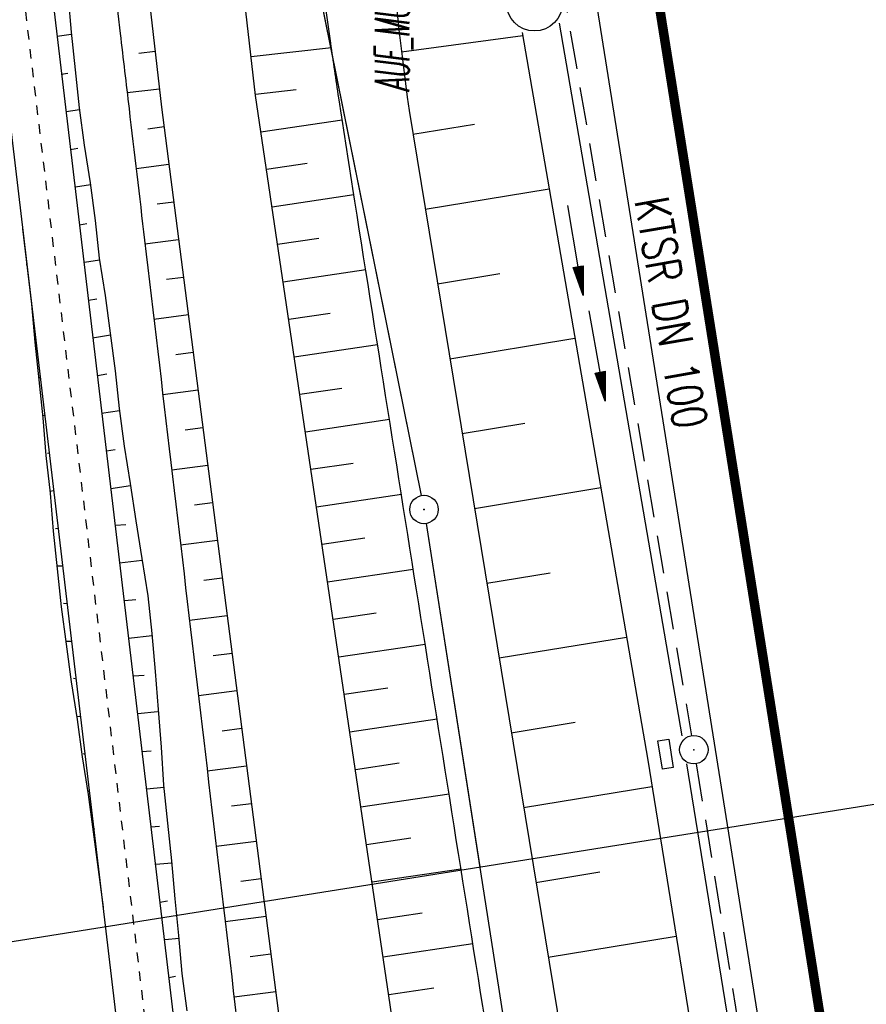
# Model space of a CAD drawing. Extents: x 447693 to 448165, y 439527 to 440695.
# Tile 26 of 88: x 447942 to 447987, y 439722 to 439774. Entities that reach past the tile are written whole.
import ezdxf
from ezdxf.enums import TextEntityAlignment as Align

# ---------------------------------------------------------------- set-up
doc = ezdxf.new("R2010")
doc.units = 0
doc.header["$LTSCALE"] = 2
doc.header["$MEASUREMENT"] = 0
for name, pattern in [('ACAD_ISO05W100', [0.5, 0.25, -0.25]), ('AUSGEZOGEN', [0]), ('GESTRICH-X2', [1.5, 1, -0.5])]:
    doc.linetypes.add(name, pattern=pattern)
doc.layers.get('0').update_dxf_attribs({"linetype": 'AUSGEZOGEN'})
for name, color, linetype in [('209-GRENZL-BAB', 7, 'AUSGEZOGEN'), ('209-GRENZP-BAB', 7, 'AUSGEZOGEN'), ('210-GRENZL-BAB', 7, 'AUSGEZOGEN'), ('210-GRENZP-BAB', 7, 'AUSGEZOGEN'), ('ANMERKUNG', 7, 'CONTINUOUS'), ('BOESCHG', 250, 'AUSGEZOGEN'), ('DB-GRABEN', 15, 'AUSGEZOGEN'), ('DB-Wegboeschungen', 15, 'CONTINUOUS'), ('DB-Wege', 15, 'CONTINUOUS'), ('FBRTOP', 250, 'AUSGEZOGEN'), ('KANAL', 7, 'GESTRICH-X2'), ('MULDE', 250, 'AUSGEZOGEN'), ('PFEIL', 7, 'CONTINUOUS'), ('PFEILTOP', 200, 'AUSGEZOGEN'), ('Planeinteilung', 250, 'CONTINUOUS'), ('PP', 7, 'AUSGEZOGEN'), ('RAHMEN', 7, 'AUSGEZOGEN'), ('SCHSYMBOL', 200, 'AUSGEZOGEN'), ('TEXTO', 4, 'CONTINUOUS')]:
    doc.layers.add(name, color=color, linetype=linetype)
doc.styles.add('ROMANS', font='romans.shx', dxfattribs={"width": 0.8})

# ---------------------------------------------------------------- blocks, each defined once
blk = doc.blocks.new('GST')
at = {"color": 0}
blk.add_circle((0, 0), 0.75, dxfattribs=at)
blk.add_point((0, 0), dxfattribs=at)
blk = doc.blocks.new('17')
blk.add_lwpolyline([(-0.755, -1.218), (0.748, -1.218), (0.748, -1.801), (-0.755, -1.801)], close=True)
blk.add_blockref('GST', (0, 0))
blk = doc.blocks.new('PP')
at = {"color": 0}
blk.add_circle((0, -0.006), 1.493, dxfattribs=at)
blk.add_point((0, 0), dxfattribs=at)
blk = doc.blocks.new('*X371')
at = {"color": 0, "linetype": 'ByBlock'}
for p, q in [((-40607, -108383), (-40293, -108069)), ((-40461, -108456), (-40603, -108314)), ((-40586, -108044), (-40586, -108044)), ((-40112, -108487), (-40552, -108047)), ((-40370, -108464), (-40001, -108095)), ((-39763, -108518), (-40203, -108077)), ((-40077, -108490), (-39709, -108121)), ((-39414, -108548), (-39854, -108108)), ((-39785, -108516), (-39416, -108147)), ((-39065, -108579), (-39505, -108139)), ((-39492, -108541), (-39124, -108173)), ((-39200, -108567), (-38831, -108199)), ((-38716, -108610), (-39156, -108170)), ((-38908, -108593), (-38539, -108224)), ((-38367, -108641), (-38807, -108201)), ((-38615, -108619), (-38247, -108250)), ((-38018, -108672), (-38458, -108232)), ((-38323, -108645), (-37954, -108276)), ((-37669, -108702), (-38109, -108262)), ((-38030, -108670), (-37662, -108302)), ((-37320, -108733), (-37760, -108293)), ((-37738, -108696), (-37370, -108328)), ((-37446, -108722), (-37077, -108354)), ((-36971, -108764), (-37411, -108324)), ((-37153, -108748), (-36785, -108379)), ((-36622, -108795), (-37062, -108355)), ((-36861, -108774), (-36492, -108405)), ((-36273, -108825), (-36713, -108386)), ((-36568, -108799), (-36200, -108431)), ((-35924, -108856), (-36364, -108417)), ((-36276, -108825), (-35908, -108457)), ((-35575, -108887), (-36015, -108447)), ((-35984, -108851), (-35615, -108483)), ((-35691, -108877), (-35323, -108508)), ((-35226, -108918), (-35666, -108478)), ((-35399, -108903), (-35031, -108534)), ((-34877, -108949), (-35317, -108509)), ((-34528, -108979), (-34967, -108540)), ((-35106, -108928), (-34738, -108560)), ((-34814, -108954), (-34446, -108586)), ((-34179, -109010), (-34618, -108571)), ((-34522, -108980), (-34153, -108612)), ((-33830, -109041), (-34269, -108601)), ((-34229, -109006), (-33861, -108638)), ((-33937, -109032), (-33569, -108663)), ((-33481, -109072), (-33920, -108632)), ((-33644, -109057), (-33276, -108689)), ((-33132, -109103), (-33571, -108663)), ((-33352, -109083), (-32984, -108715)), ((-32783, -109133), (-33222, -108694)), ((-33060, -109109), (-32692, -108741)), ((-32451, -109147), (-32873, -108725)), ((-32767, -109135), (-32399, -108767)), ((-32127, -109153), (-32524, -108756)), ((-32461, -109147), (-32107, -108792)), ((-31736, -109226), (-32175, -108786)), ((-32148, -109152), (-31814, -108818)), ((-31890, -109212), (-31522, -108844)), ((-31387, -109256), (-31826, -108817)), ((-31598, -109238), (-31230, -108870)), ((-31038, -109287), (-31477, -108848)), ((-31305, -109264), (-30937, -108895)), ((-30691, -109316), (-31128, -108879)), ((-31013, -109289), (-30643, -108920)), ((-30344, -109345), (-30781, -108908)), ((-30719, -109314), (-30349, -108944)), ((-29997, -109374), (-30433, -108937)), ((-30425, -109338), (-30056, -108969)), ((-30131, -109363), (-29762, -108993)), ((-29650, -109403), (-30086, -108966)), ((-29838, -109387), (-29468, -109018)), ((-29302, -109432), (-29739, -108995)), ((-29544, -109412), (-29175, -109042)), ((-28955, -109461), (-29392, -109024)), ((-29250, -109436), (-28881, -109067)), ((-28608, -109490), (-29045, -109053)), ((-32475, -109160), (-32461, -109147)), ((-32434, -109164), (-32451, -109147)), ((-32182, -109186), (-32148, -109152)), ((-32113, -109167), (-32127, -109153)), ((-32085, -109195), (-32113, -109167)), ((-28957, -109461), (-28587, -109091)), ((-28261, -109519), (-28698, -109082)), ((-28663, -109485), (-28294, -109116)), ((-28369, -109510), (-28000, -109140)), ((-27914, -109548), (-28350, -109111)), ((-28076, -109534), (-27706, -109165)), ((-27566, -109577), (-28003, -109140)), ((-27782, -109559), (-27413, -109189)), ((-27219, -109606), (-27656, -109169)), ((-27488, -109583), (-27119, -109214)), ((-26872, -109635), (-27309, -109198)), ((-27195, -109608), (-26825, -109238)), ((-26525, -109664), (-26962, -109227)), ((-26901, -109632), (-26532, -109263)), ((-26178, -109693), (-26614, -109256)), ((-26607, -109657), (-26238, -109288)), ((-26314, -109681), (-25944, -109312)), ((-25831, -109722), (-26267, -109285)), ((-26020, -109706), (-25650, -109337)), ((-25483, -109751), (-25920, -109314)), ((-25726, -109731), (-25357, -109361)), ((-25136, -109780), (-25573, -109343)), ((-25433, -109755), (-25063, -109386)), ((-24789, -109809), (-25226, -109372)), ((-25139, -109780), (-24769, -109410)), ((-24442, -109838), (-24879, -109401)), ((-24845, -109804), (-24476, -109435)), ((-24552, -109829), (-24182, -109459)), ((-24095, -109867), (-24531, -109430)), ((-24258, -109853), (-23888, -109484)), ((-23747, -109896), (-24184, -109459)), ((-23964, -109878), (-23595, -109508)), ((-23400, -109925), (-23837, -109488)), ((-23670, -109902), (-23301, -109533)), ((-23053, -109954), (-23490, -109517)), ((-23377, -109927), (-23007, -109557)), ((-22706, -109983), (-23143, -109546)), ((-23083, -109951), (-22714, -109582)), ((-22359, -110012), (-22796, -109575)), ((-22789, -109976), (-22420, -109606)), ((-22496, -110000), (-22126, -109631)), ((-22012, -110041), (-22448, -109604)), ((-22202, -110025), (-21833, -109655)), ((-21664, -110070), (-22101, -109633)), ((-21908, -110049), (-21539, -109680)), ((-21317, -110099), (-21754, -109662)), ((-21615, -110074), (-21245, -109704)), ((-20970, -110128), (-21407, -109691)), ((-21321, -110098), (-20952, -109729)), ((-20623, -110157), (-21060, -109720)), ((-21027, -110123), (-20658, -109753)), ((-20734, -110147), (-20364, -109778)), ((-20276, -110185), (-20712, -109749)), ((-20440, -110172), (-20070, -109802)), ((-19929, -110214), (-20365, -109778)), ((-20146, -110196), (-19777, -109827)), ((-19581, -110243), (-20018, -109807)), ((-19853, -110221), (-19483, -109851)), ((-19234, -110272), (-19671, -109836)), ((-19559, -110245), (-19189, -109876)), ((-18887, -110301), (-19324, -109865)), ((-19265, -110270), (-18896, -109900)), ((-18540, -110330), (-18977, -109894)), ((-18972, -110294), (-18602, -109925)), ((-18678, -110319), (-18308, -109949)), ((-18193, -110359), (-18629, -109923)), ((-18384, -110343), (-18015, -109974)), ((-17845, -110388), (-18282, -109952)), ((-18090, -110368), (-17721, -109998)), ((-17498, -110417), (-17935, -109981)), ((-17797, -110392), (-17427, -110023)), ((-17151, -110446), (-17588, -110010)), ((-17503, -110417), (-17134, -110047)), ((-16804, -110475), (-17241, -110039)), ((-17209, -110441), (-16840, -110072)), ((-16916, -110466), (-16546, -110097)), ((-16457, -110504), (-16894, -110068)), ((-16110, -110533), (-16546, -110097)), ((-16622, -110490), (-16253, -110121)), ((-16328, -110515), (-15959, -110146)), ((-15762, -110562), (-16199, -110125)), ((-16035, -110540), (-15665, -110170)), ((-15415, -110591), (-15852, -110154)), ((-15741, -110564), (-15372, -110195)), ((-15068, -110620), (-15505, -110183)), ((-15447, -110589), (-15078, -110219)), ((-14721, -110649), (-15158, -110212)), ((-15154, -110613), (-14784, -110244)), ((-14860, -110638), (-14490, -110268)), ((-14374, -110678), (-14810, -110241)), ((-14566, -110662), (-14197, -110293)), ((-14026, -110707), (-14463, -110270)), ((-14273, -110687), (-13903, -110317)), ((-13679, -110736), (-14116, -110299)), ((-13979, -110711), (-13609, -110342)), ((-13332, -110765), (-13769, -110328)), ((-13685, -110736), (-13316, -110366)), ((-12985, -110794), (-13422, -110357)), ((-13392, -110760), (-13022, -110391)), ((-13098, -110785), (-12728, -110415)), ((-12638, -110823), (-13075, -110386)), ((-12804, -110809), (-12435, -110440)), ((-12291, -110852), (-12727, -110415)), ((-12510, -110834), (-12141, -110464)), ((-11943, -110881), (-12380, -110444)), ((-12217, -110858), (-11847, -110489)), ((-11596, -110910), (-12033, -110473)), ((-11923, -110883), (-11554, -110513)), ((-11249, -110939), (-11686, -110502)), ((-11629, -110907), (-11260, -110538)), ((-10902, -110968), (-11339, -110531)), ((-11336, -110932), (-10966, -110562)), ((-11042, -110956), (-10673, -110587)), ((-10555, -110997), (-10991, -110560)), ((-10748, -110981), (-10379, -110611)), ((-10208, -111026), (-10644, -110589)), ((-9860, -111055), (-10297, -110618)), ((-10455, -111005), (-10085, -110636)), ((-10161, -111030), (-9792, -110660)), ((-9513, -111084), (-9950, -110647)), ((-9867, -111054), (-9498, -110685)), ((-9166, -111113), (-9603, -110676)), ((-9574, -111079), (-9204, -110709)), ((-9280, -111103), (-8911, -110734)), ((-8819, -111142), (-9256, -110705)), ((-8986, -111128), (-8617, -110758)), ((-8472, -111171), (-8908, -110734)), ((-8693, -111152), (-8323, -110783)), ((-8124, -111200), (-8561, -110763)), ((-8399, -111177), (-8029, -110807)), ((-7777, -111229), (-8214, -110792)), ((-8105, -111201), (-7736, -110832)), ((-7430, -111258), (-7867, -110821)), ((-7812, -111226), (-7442, -110856)), ((-7083, -111287), (-7520, -110850)), ((-7518, -111250), (-7148, -110881)), ((-7224, -111275), (-6855, -110905)), ((-6736, -111316), (-7173, -110879)), ((-6931, -111299), (-6561, -110930)), ((-6389, -111345), (-6825, -110908)), ((-6637, -111324), (-6267, -110955)), ((-6089, -111326), (-6478, -110937)), ((-6343, -111348), (-6089, -111094)), ((-6089, -111008), (-6131, -110966))]:
    blk.add_line(p, q, dxfattribs=at)
blk = doc.blocks.new('1135297')
at = {"layer": 'RAHMEN'}
blk.add_line((950, 5), (950, 292), dxfattribs=at)
blk = doc.blocks.new('PFEIL2')
at = {"color": 0}
for p, q in [((0.88, 0.002), (-2.401, -0.012)), ((0.881, -0.271), (0.879, 0.276)), ((0.879, 0.276), (2.429, 0.009)), ((0.911, 0.27), (0.879, 0.265)), ((0.965, 0.261), (0.879, 0.246)), ((1.019, 0.252), (0.879, 0.228)), ((1.073, 0.242), (0.879, 0.209)), ((1.127, 0.233), (0.879, 0.191)), ((1.181, 0.224), (0.879, 0.172)), ((1.235, 0.214), (0.879, 0.154)), ((1.289, 0.205), (0.879, 0.135)), ((1.343, 0.196), (0.879, 0.117)), ((1.397, 0.187), (0.879, 0.098)), ((1.451, 0.177), (0.879, 0.08)), ((1.505, 0.168), (0.879, 0.061)), ((1.559, 0.159), (0.88, 0.043)), ((1.613, 0.149), (0.88, 0.024)), ((1.668, 0.14), (0.88, 0.006)), ((1.722, 0.131), (0.88, -0.013)), ((1.776, 0.121), (0.88, -0.031)), ((1.83, 0.112), (0.88, -0.05)), ((1.884, 0.103), (0.88, -0.068)), ((1.938, 0.094), (0.88, -0.087)), ((1.992, 0.084), (0.88, -0.105)), ((2.046, 0.075), (0.88, -0.124)), ((2.1, 0.066), (0.88, -0.142)), ((2.154, 0.056), (0.88, -0.161)), ((2.208, 0.047), (0.88, -0.179)), ((2.262, 0.038), (0.881, -0.198)), ((2.316, 0.029), (0.881, -0.216)), ((2.37, 0.019), (0.881, -0.235)), ((2.424, 0.01), (0.881, -0.253)), ((2.429, 0.009), (0.881, -0.271))]:
    blk.add_line(p, q, dxfattribs=at)

msp = doc.modelspace()

# ---------------------------------------------------------------- linework, layer by layer
at = {"layer": '209-GRENZL-BAB', "flags": 128}
for points in [[(447942.679, 439849.775), (447963.051, 439749.055)], [(447963.316, 439747.579), (447966.143, 439729.462)]]:
    msp.add_lwpolyline(points, dxfattribs=at)
at = {"layer": '210-GRENZL-BAB', "flags": 128}
for points in [[(447952.865, 439799.416), (447963.051, 439749.055)], [(447963.316, 439747.579), (447978.514, 439650.181)]]:
    msp.add_lwpolyline(points, dxfattribs=at)
at = {"layer": 'BOESCHG'}
for p, q in [((447962.015, 439772.464), (447968.412, 439773.317)), ((447958.317, 439772.68), (447954.082, 439772.194)), ((447948.165, 439772.391), (447949.02, 439772.49)), ((447947.544, 439770.307), (447949.248, 439770.503)), ((447956.457, 439770.453), (447954.31, 439770.207)), ((447958.883, 439768.862), (447954.601, 439768.228)), ((447962.62, 439768.115), (447965.872, 439768.65)), ((447948.636, 439768.407), (447949.49, 439768.517)), ((447948.016, 439766.31), (447949.746, 439766.534)), ((447957.041, 439766.568), (447954.894, 439766.25)), ((447959.498, 439764.91), (447955.187, 439764.272)), ((447963.269, 439764.168), (447969.804, 439765.242)), ((447949.126, 439764.437), (447950.002, 439764.55)), ((447948.485, 439762.338), (447950.258, 439762.567)), ((447957.646, 439762.614), (447955.48, 439762.293)), ((447960.125, 439760.959), (447955.773, 439760.315)), ((447963.917, 439760.221), (447967.2, 439760.76)), ((447949.617, 439760.467), (447950.514, 439760.583)), ((447958.252, 439758.66), (447956.066, 439758.336)), ((447948.955, 439758.365), (447950.771, 439758.6)), ((447964.565, 439756.274), (447971.162, 439757.358)), ((447950.108, 439756.498), (447951.027, 439756.616)), ((447960.752, 439757.008), (447956.358, 439756.358)), ((447949.424, 439754.393), (447951.283, 439754.633)), ((447958.859, 439754.706), (447956.651, 439754.379)), ((447961.38, 439753.058), (447956.944, 439752.401)), ((447950.599, 439752.528), (447951.539, 439752.649)), ((447965.214, 439752.327), (447968.527, 439752.871)), ((447949.894, 439750.42), (447951.795, 439750.666)), ((447959.465, 439750.752), (447957.237, 439750.423)), ((447965.862, 439748.38), (447972.521, 439749.474)), ((447962.008, 439749.107), (447957.53, 439748.444)), ((447951.09, 439748.558), (447952.051, 439748.682)), ((447960.072, 439746.799), (447957.823, 439746.466)), ((447950.363, 439746.448), (447952.307, 439746.698)), ((447962.636, 439745.156), (447958.116, 439744.487)), ((447951.581, 439744.588), (447952.563, 439744.715)), ((447966.51, 439744.433), (447969.855, 439744.982)), ((447950.833, 439742.475), (447952.819, 439742.731)), ((447960.679, 439742.845), (447958.409, 439742.509)), ((447967.158, 439740.486), (447973.879, 439741.589)), ((447963.264, 439741.206), (447958.702, 439740.53)), ((447952.072, 439740.618), (447953.075, 439740.748)), ((447951.303, 439738.502), (447953.331, 439738.764)), ((447961.287, 439738.891), (447958.995, 439738.552)), ((447963.893, 439737.255), (447959.288, 439736.574)), ((447967.807, 439736.539), (447971.182, 439737.093)), ((447952.562, 439736.648), (447953.587, 439736.781)), ((447951.772, 439734.53), (447953.844, 439734.797)), ((447961.894, 439734.938), (447959.58, 439734.595)), ((447964.522, 439733.305), (447959.873, 439732.617)), ((447968.455, 439732.591), (447975.223, 439733.703)), ((447953.053, 439732.679), (447954.1, 439732.814)), ((447952.242, 439730.557), (447954.356, 439730.83)), ((447962.501, 439730.984), (447960.166, 439730.638)), ((447965.151, 439729.354), (447960.459, 439728.66)), ((447969.103, 439728.644), (447972.482, 439729.199)), ((447953.544, 439728.709), (447954.612, 439728.847)), ((447963.109, 439727.03), (447960.752, 439726.681)), ((447952.711, 439726.585), (447954.868, 439726.863)), ((447969.752, 439724.697), (447976.497, 439725.805)), ((447965.781, 439725.404), (447961.045, 439724.703)), ((447954.035, 439724.739), (447955.124, 439724.88)), ((447953.181, 439722.612), (447955.38, 439722.896)), ((447963.717, 439723.077), (447961.338, 439722.724))]:
    msp.add_line(p, q, dxfattribs=at)
for points in [[(447940.542, 439833.997, 0.014999), (447940.621, 439832.61, 0.007394), (447943.21, 439807.276, 0.000025), (447947.178, 439773.421, 0.000211), (447947.642, 439769.474, 0.000025), (447948.463, 439762.525, 0.000004), (447954.01, 439715.6, 0.000616), (447956.271, 439696.678, 0.001951), (447957.015, 439690.707, 0.084534), (447957.742, 439688.328, 0.039707), (447960.471, 439683.823, 0.047678), (447962.796, 439681.169, 0.085895)], [(447943.901, 439834.166), (447945.047, 439807.116), (447949.356, 439769.547), (447956.266, 439716.027), (447959.985, 439690.324), (447965.104, 439682.796, 0.260764)], [(447972.81, 439686.442, 0.035707), (447971.829, 439692.805, -0.016525), (447967.005, 439717.725, -0.000205), (447959.551, 439764.577, -0.00176), (447958.704, 439770.038, -0.002734), (447958.284, 439772.917, -0.000223), (447953.344, 439808.241, -0.009198), (447952.304, 439816.86, -0.003484), (447950.667, 439834.085)]]:
    msp.add_lwpolyline(points, format="xyb", dxfattribs=at)
msp.add_lwpolyline([(447968.065, 439685.461), (447965.481, 439692.625), (447962.209, 439716.845), (447954.317, 439770.151), (447950.009, 439807.733), (447947.899, 439834.268)], dxfattribs=at)
at = {"layer": 'BOESCHG', "flags": 128}
msp.add_lwpolyline([(447962.416, 439769.366), (447970.638, 439719.307), (447976.574, 439681.044), (447981.565, 439649.621)], dxfattribs=at)
at = {"layer": 'BOESCHG'}
msp.add_arc((448115.205, 439790.718), 154.274, 170.95349, 187.95556, dxfattribs=at)
at = {"layer": 'DB-Wegboeschungen', "linetype": 'Continuous'}
for p, q in [((447944.418, 439775.495), (447944.583, 439773.496)), ((447943.858, 439773.28), (447944.598, 439773.397)), ((447944.583, 439773.496), (447944.797, 439771.505)), ((447944.072, 439771.289), (447944.417, 439771.343)), ((447944.797, 439771.505), (447945.011, 439769.514)), ((447944.335, 439769.305), (447945.027, 439769.415)), ((447945.011, 439769.514), (447945.275, 439767.531)), ((447945.275, 439767.531), (447945.588, 439765.555)), ((447944.55, 439767.314), (447944.945, 439767.377)), ((447944.813, 439765.331), (447945.603, 439765.456)), ((447945.588, 439765.555), (447945.851, 439763.572)), ((447945.027, 439763.34), (447945.423, 439763.403)), ((447945.851, 439763.572), (447946.066, 439761.581)), ((447942.025, 439763.118), (447942.503, 439759.143)), ((447945.291, 439761.357), (447946.081, 439761.482)), ((447946.066, 439761.581), (447946.379, 439759.606)), ((447942.273, 439761.233), (447942.224, 439761.225)), ((447945.505, 439759.366), (447945.95, 439759.436)), ((447946.379, 439759.606), (447946.642, 439757.622)), ((447942.503, 439759.143), (447942.668, 439757.145)), ((447946.642, 439757.622), (447946.906, 439755.639)), ((447942.751, 439757.259), (447942.652, 439757.243)), ((447942.668, 439757.145), (447942.882, 439755.154)), ((447945.72, 439757.375), (447946.658, 439757.524)), ((447946.906, 439755.639), (447947.12, 439753.648)), ((447942.882, 439755.154), (447943.096, 439753.163)), ((447942.965, 439755.268), (447942.916, 439755.26)), ((447945.983, 439755.392), (447946.477, 439755.47)), ((447946.197, 439753.401), (447947.136, 439753.549)), ((447947.12, 439753.648), (447947.384, 439751.665)), ((447943.229, 439753.285), (447943.081, 439753.261)), ((447943.096, 439753.163), (447943.261, 439751.164)), ((447946.461, 439751.418), (447946.905, 439751.488)), ((447947.384, 439751.665), (447947.697, 439749.69)), ((447943.261, 439751.164), (447943.476, 439749.173)), ((447943.443, 439751.294), (447943.344, 439751.278)), ((447943.657, 439749.303), (447943.46, 439749.272)), ((447946.675, 439749.427), (447947.712, 439749.591)), ((447947.697, 439749.69), (447948.01, 439747.714)), ((447943.476, 439749.173), (447943.64, 439747.174)), ((447943.921, 439747.32), (447943.773, 439747.296)), ((447946.931, 439747.493), (447947.482, 439747.53)), ((447948.01, 439747.714), (447948.323, 439745.739)), ((447943.64, 439747.174), (447943.855, 439745.183)), ((447948.323, 439745.739), (447948.636, 439743.764)), ((447944.135, 439745.329), (447943.831, 439745.331)), ((447943.855, 439745.183), (447944.069, 439743.192)), ((447947.145, 439745.502), (447948.338, 439745.64)), ((447948.636, 439743.764), (447948.85, 439741.773)), ((447944.069, 439743.192), (447944.332, 439741.209)), ((447944.399, 439743.345), (447944.194, 439743.364)), ((447947.409, 439743.519), (447948.009, 439743.563)), ((447947.623, 439741.528), (447948.865, 439741.674)), ((447948.85, 439741.773), (447949.015, 439739.774)), ((447944.613, 439741.354), (447944.309, 439741.357)), ((447944.332, 439741.209), (447944.596, 439739.226)), ((447947.887, 439739.544), (447948.438, 439739.581)), ((447949.015, 439739.774), (447949.18, 439737.775)), ((447944.596, 439739.226), (447944.909, 439737.25)), ((447944.877, 439739.371), (447944.721, 439739.397)), ((447945.091, 439737.38), (447944.886, 439737.398)), ((447948.101, 439737.553), (447949.146, 439737.668)), ((447949.18, 439737.775), (447949.344, 439735.776)), ((447944.909, 439737.25), (447945.173, 439735.267)), ((447945.355, 439735.397), (447945.248, 439735.431)), ((447948.315, 439735.562), (447948.817, 439735.591)), ((447949.344, 439735.776), (447949.46, 439733.769)), ((447945.173, 439735.267), (447945.486, 439733.292)), ((447949.46, 439733.769), (447949.674, 439731.779)), ((447945.561, 439733.455), (447945.462, 439733.44)), ((447945.486, 439733.292), (447945.749, 439731.308)), ((447948.579, 439733.579), (447949.475, 439733.671)), ((447949.674, 439731.779), (447949.888, 439729.787)), ((447945.749, 439731.308), (447946.013, 439729.325)), ((447945.825, 439731.472), (447945.775, 439731.464)), ((447948.793, 439731.588), (447949.245, 439731.609)), ((447949.057, 439729.605), (447949.904, 439729.689)), ((447949.888, 439729.787), (447950.053, 439727.789)), ((447946.039, 439729.481), (447945.989, 439729.473)), ((447946.013, 439729.325), (447946.276, 439727.342)), ((447949.271, 439727.614), (447949.666, 439727.677)), ((447950.053, 439727.789), (447950.26, 439725.847)), ((447949.534, 439725.631), (447950.283, 439725.699)), ((447950.26, 439725.847), (447950.424, 439723.848)), ((447949.749, 439723.64), (447950.094, 439723.695)), ((447950.424, 439723.848), (447950.688, 439721.865))]:
    msp.add_line(p, q, dxfattribs=at)
at = {"layer": 'DB-Wege', "linetype": 'ACAD_ISO05W100'}
msp.add_line((447938.998, 439801.408), (447950.637, 439703.198), dxfattribs=at)
at = {"layer": 'DB-Wege', "linetype": 'Continuous'}
for p, q in [((447940.488, 439801.585), (447952.127, 439703.369)), ((447937.509, 439801.232), (447949.147, 439703.028))]:
    msp.add_line(p, q, dxfattribs=at)
at = {"layer": 'FBRTOP'}
for points in [[(447863.757, 440675.122, 0.000001), (447863.91, 440674.157, -0.000001), (447871.768, 440624.779), (447883.554, 440550.71, -0.000005), (447893.375, 440488.987, 0.000006), (447903.196, 440427.263, 0.000001), (447911.053, 440377.884, -0.000001), (447918.911, 440328.506), (447930.697, 440254.437, -0.000002), (447938.554, 440205.059, 0.000002), (447946.411, 440155.68), (447958.197, 440081.611), (447966.054, 440032.233, 0.000001), (447971.947, 439995.199, -0.000001), (447977.84, 439958.164, -0.000005), (447983.732, 439921.13, 0.000005), (447989.625, 439884.096, 0.000004), (447997.482, 439834.718, -0.000003), (448005.34, 439785.34, 0), (448016.799, 439713.325, -0.000001), (448024.983, 439661.892, -0.000001), (448032.84, 439612.513, 0.000002), (448040.697, 439563.134), (448042.115, 439554.224, -0.000002)], [(447926.482, 440062.971), (447932.229, 440026.851, 0.000001), (447938.122, 439989.817), (447944.015, 439952.782, -0.000005), (447949.908, 439915.748, 0.000005), (447955.8, 439878.714, 0.000004), (447963.658, 439829.336, -0.000003), (447971.515, 439779.957), (447982.975, 439707.942), (447991.158, 439656.51, -0.000001), (447999.015, 439607.131, 0.000002), (448006.872, 439557.752), (448008.29, 439548.841, -0.000002)]]:
    msp.add_lwpolyline(points, format="xyb", dxfattribs=at)
at = {"layer": 'FBRTOP', "const_width": 0.5}
msp.add_lwpolyline([(447833.142, 440670.251), (447841.153, 440619.907), (447852.939, 440545.839), (447872.581, 440422.392), (447888.296, 440323.634), (447900.082, 440249.566), (447915.796, 440150.809), (447927.582, 440076.74), (447935.439, 440027.362), (447947.225, 439953.293), (447959.01, 439879.225), (447974.725, 439780.468), (447994.368, 439657.021), (448010.082, 439558.263), (448011.5, 439549.352)], dxfattribs=at)
for points in [[(447874.057, 440515.262, 0.001447), (447878.561, 440486.63, 0.000006), (447888.382, 440424.906, 0.000001), (447896.24, 440375.527, -0.000001), (447904.097, 440326.148), (447915.883, 440252.08, -0.000002), (447923.74, 440202.702, 0.000002), (447931.597, 440153.323), (447943.383, 440079.254), (447951.24, 440029.876, 0.000001), (447957.133, 439992.842, -0.000001), (447963.026, 439955.807, -0.000005), (447968.919, 439918.773, 0.000005), (447974.811, 439881.739, 0.000004), (447982.669, 439832.361, -0.000003), (447990.526, 439782.982, 0), (448001.985, 439710.967, -0.000001), (448010.169, 439659.535, -0.000001), (448018.026, 439610.156, 0.000002), (448025.883, 439560.777), (448027.301, 439551.866, -0.000002)], [(447869.981, 440514.593, -0.002287), (447874.611, 440486.001, 0.000006), (447884.432, 440424.278, 0.000001), (447892.289, 440374.899, -0.000001), (447900.147, 440325.52), (447911.933, 440251.452, -0.000002), (447919.79, 440202.073, 0.000002), (447927.647, 440152.695), (447939.433, 440078.626), (447947.29, 440029.248, 0.000001), (447953.183, 439992.213, -0.000001), (447959.076, 439955.179, -0.000005), (447964.968, 439918.145, 0.000005), (447970.861, 439881.111, 0.000004), (447978.718, 439831.732, -0.000003), (447986.576, 439782.354, 0), (447998.035, 439710.339, -0.000001), (448006.219, 439658.907, -0.000001), (448014.076, 439609.528, 0.000002), (448021.933, 439560.149), (448023.351, 439551.238, -0.000002)]]:
    msp.add_lwpolyline(points, format="xyb", dxfattribs=at)
at = {"layer": 'KANAL'}
for p, q in [((447970.406, 439776.5), (447977.313, 439736.375)), ((447977.563, 439734.906), (447984.25, 439693.406))]:
    msp.add_line(p, q, dxfattribs=at)
at = {"layer": 'MULDE'}
for points in [[(447970.328, 439773.975), (447976.806, 439736.381)], [(447968.384, 439773.48), (447974.999, 439735.09), (447981.92, 439692.187), (447987.883, 439654.679), (447988.33, 439650.505), (447987.872, 439648.518)], [(447977.054, 439734.906), (447983.773, 439693.261)]]:
    msp.add_lwpolyline(points, dxfattribs=at)

# ---------------------------------------------------------------- block references
at = {"layer": '209-GRENZP-BAB', "rotation": 279.0411497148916}
msp.add_blockref('GST', (447963.201, 439748.32), dxfattribs=at)
at = {"layer": '210-GRENZP-BAB', "rotation": 279.0411497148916}
msp.add_blockref('GST', (447963.2, 439748.32), dxfattribs=at)
at = {"layer": 'DB-GRABEN', "linetype": 'Continuous', "xscale": 0.0009999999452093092, "yscale": 0.000999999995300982, "zscale": 0.001, "rotation": 277.7296829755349}
msp.add_blockref('*X371', (448050.308, 439738.914), dxfattribs=at)
at = {"layer": 'PFEIL', "rotation": 279.7701000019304}
msp.add_blockref('PFEIL2', (447972.338, 439756.427), dxfattribs=at)
at = {"layer": 'PFEILTOP', "rotation": 279.2429834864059}
msp.add_blockref('PFEIL2', (447971.189, 439761.995), dxfattribs=at)
at = {"layer": 'Planeinteilung', "linetype": 'Continuous', "rotation": 279.0411497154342}
msp.add_blockref('1135297', (447692.942, 440647.942), dxfattribs=at)
at = {"layer": 'PP'}
msp.add_blockref('PP', (447969.028, 439775.063), dxfattribs=at)
at = {"layer": 'SCHSYMBOL', "rotation": 279.0411}
msp.add_blockref('17', (447977.433, 439735.647), dxfattribs=at)

# ---------------------------------------------------------------- texts
at = {"layer": 'ANMERKUNG', "style": 'ROMANS', "oblique": 7, "width": 0.5}
msp.add_text('AUF_MUL', height=1.8, rotation=90, dxfattribs=at).set_placement((447962.416, 439770.366))
at = {"layer": 'TEXTO', "style": 'ROMANS', "width": 0.75}
msp.add_text('KTSR DN 100', height=1.8, rotation=279.7701, dxfattribs=at).set_placement((447975.346, 439758.549), align=Align.CENTER)

doc.saveas('drawing.dxf')
